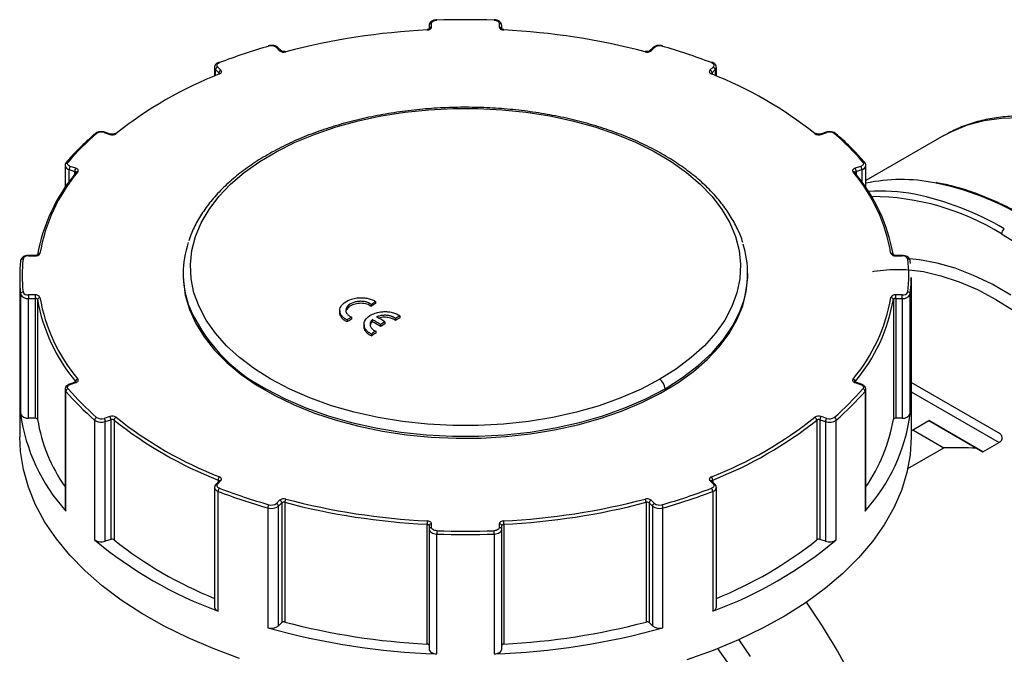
# Model space of a CAD drawing. Header units: inches. Extents: x 0 to 44, y 0 to 34.
# Tile 6 of 7: x 31.5 to 36.3, y 28.1 to 31.2. Entities that reach past the tile are written whole.
import ezdxf

# ---------------------------------------------------------------- set-up
doc = ezdxf.new("R2010")
doc.units = ezdxf.units.IN
doc.header["$LTSCALE"] = 4
doc.header["$MEASUREMENT"] = 0

msp = doc.modelspace()

# ---------------------------------------------------------------- linework, layer by layer
for p, q in [((33.5419, 31.1266), (33.5419, 31.1098)), ((33.5538, 31.118), (33.5538, 31.1362)), ((33.8845, 31.1362), (33.8845, 31.118)), ((33.8963, 31.11), (33.8963, 31.1266)), ((32.7961, 31.019), (32.8119, 31.0032)), ((32.8203, 31.0019), (32.8045, 31.0177)), ((34.6337, 31.0177), (34.6179, 31.0019)), ((34.6263, 31.0032), (34.6421, 31.019)), ((32.8203, 31.0019), (32.8201, 31.0021)), ((34.6179, 31.0019), (34.6181, 31.002)), ((32.4942, 30.9219), (32.4942, 30.8797)), ((32.4995, 30.9105), (32.5153, 30.8947)), ((32.4995, 30.8819), (32.4995, 30.9105)), ((32.5255, 30.9078), (32.5097, 30.9235)), ((34.9285, 30.9235), (34.9127, 30.9078)), ((34.9229, 30.8947), (34.9387, 30.9105)), ((34.9387, 30.9105), (34.9387, 30.8819)), ((34.944, 30.8797), (34.944, 30.9219)), ((32.5153, 30.8947), (32.5153, 30.8914)), ((34.9229, 30.8947), (34.9229, 30.8916)), ((31.9551, 30.6034), (31.9825, 30.5943)), ((31.9862, 30.5958), (31.9588, 30.6049)), ((35.4794, 30.6049), (35.452, 30.5958)), ((35.4557, 30.5943), (35.4831, 30.6034)), ((36.0544, 30.5881), (35.6741, 30.3686)), ((31.7642, 30.4422), (31.7642, 30.3342)), ((31.8171, 30.4289), (31.7897, 30.438)), ((35.6485, 30.438), (35.6211, 30.4289)), ((35.6741, 30.3342), (35.6741, 30.4422)), ((31.7838, 30.4225), (31.8112, 30.4134)), ((31.7838, 30.3624), (31.7838, 30.4225)), ((31.8112, 30.4134), (31.8112, 30.3986)), ((31.8175, 30.4091), (31.8175, 30.4091)), ((35.6207, 30.4091), (35.6207, 30.409)), ((35.627, 30.4134), (35.6544, 30.4225)), ((35.627, 30.4134), (35.627, 30.3986)), ((35.6544, 30.4225), (35.6544, 30.3624)), ((36.336, 30.1084), (36.4292, 30.0509)), ((31.6183, 30.0028), (31.5867, 30.0028)), ((31.5867, 30.0007), (31.5867, 30.0028)), ((31.5867, 30.0007), (31.6183, 30.0007)), ((31.6183, 30.0007), (31.6183, 30.0028)), ((35.8515, 30.0028), (35.8199, 30.0028)), ((35.8199, 30.0028), (35.8199, 30.0007)), ((35.8199, 30.0007), (35.8515, 30.0007)), ((35.8515, 30.0028), (35.8515, 30.0007)), ((35.8919, 29.9642), (35.8907, 29.9775)), ((32.3412, 29.9144), (32.3412, 29.9052)), ((35.0971, 29.9052), (35.0971, 29.9144)), ((31.5429, 29.8956), (31.5429, 29.1176)), ((35.8953, 29.8956), (35.8953, 29.1176)), ((31.5475, 29.8146), (31.5475, 29.2295)), ((31.6183, 29.8098), (31.5867, 29.8098)), ((31.5867, 29.8098), (31.5867, 29.7933)), ((31.6183, 29.8098), (31.6183, 29.7933)), ((35.8515, 29.8098), (35.8199, 29.8098)), ((35.8199, 29.7933), (35.8199, 29.8098)), ((35.8515, 29.7933), (35.8515, 29.8098)), ((35.8908, 29.2295), (35.8908, 29.8146)), ((31.5867, 29.7933), (31.6183, 29.7933)), ((31.5867, 29.2082), (31.5867, 29.7933)), ((31.6183, 29.7933), (31.6183, 29.2082)), ((31.6301, 29.7871), (31.6301, 29.202)), ((33.2593, 29.7639), (33.2593, 29.7542)), ((33.2803, 29.7773), (33.2803, 29.7676)), ((35.8081, 29.7871), (35.8081, 29.202)), ((35.8199, 29.7933), (35.8515, 29.7933)), ((35.8199, 29.7933), (35.8199, 29.2082)), ((35.8515, 29.7933), (35.8515, 29.2082)), ((33.1057, 29.7331), (33.1057, 29.7213)), ((33.3986, 29.7083), (33.3986, 29.6987)), ((33.1418, 29.688), (33.1418, 29.6783)), ((33.1628, 29.7017), (33.1628, 29.692)), ((33.224, 29.6651), (33.224, 29.653)), ((33.2644, 29.6893), (33.2644, 29.6797)), ((33.305, 29.6655), (33.305, 29.6558)), ((33.3259, 29.679), (33.3259, 29.6693)), ((33.3776, 29.695), (33.3776, 29.6853)), ((33.2601, 29.6191), (33.2601, 29.6094)), ((33.2811, 29.6328), (33.2811, 29.6231)), ((31.8134, 29.3831), (31.786, 29.3739)), ((31.7897, 29.3724), (31.8171, 29.3815)), ((31.816, 29.3865), (31.816, 29.3843)), ((35.6211, 29.3815), (35.6485, 29.3724)), ((35.6222, 29.3865), (35.6222, 29.3842)), ((35.6522, 29.3739), (35.6248, 29.3831)), ((35.625, 29.383), (35.6248, 29.3831)), ((36.3222, 29.1361), (35.8953, 29.3826)), ((31.7642, 29.349), (31.7642, 28.7639)), ((31.7682, 28.7538), (31.7682, 29.3389)), ((35.67, 29.3389), (35.67, 28.7538)), ((35.6741, 28.7639), (35.6741, 29.349)), ((35.8953, 29.3371), (36.3245, 29.0893)), ((31.6183, 29.2082), (31.5867, 29.2082)), ((31.9086, 29.1986), (31.9086, 28.6135)), ((31.9825, 29.2162), (31.9551, 29.207)), ((31.961, 29.1915), (31.9884, 29.2006)), ((31.961, 28.6064), (31.961, 29.1915)), ((31.9884, 29.2006), (31.9884, 28.6155)), ((32.0039, 29.1986), (32.0039, 28.6136)), ((35.4343, 29.1986), (35.4343, 28.6136)), ((35.4498, 29.2006), (35.4772, 29.1915)), ((35.4498, 29.2006), (35.4498, 28.6155)), ((35.4831, 29.207), (35.4557, 29.2162)), ((35.4772, 29.1915), (35.4772, 28.6064)), ((35.5296, 28.6135), (35.5296, 29.1986)), ((35.8515, 29.2082), (35.8199, 29.2082)), ((35.8953, 29.1469), (35.9813, 29.1965)), ((35.9813, 29.1965), (36.2457, 29.0438)), ((36.2144, 29.0619), (35.9813, 29.1965)), ((35.9026, 29.151), (36.0548, 29.0632)), ((36.2457, 29.0438), (36.3245, 29.0893)), ((35.8784, 28.9613), (36.0548, 29.0632)), ((36.2457, 29.0438), (36.2144, 29.0619)), ((32.5172, 28.9014), (32.5014, 28.8856)), ((32.5097, 28.8869), (32.5255, 28.9027)), ((32.5119, 28.9054), (32.5119, 28.8961)), ((32.5173, 28.9015), (32.5172, 28.9014)), ((34.9127, 28.9027), (34.9285, 28.8869)), ((34.9368, 28.8856), (34.921, 28.9014)), ((34.921, 28.9014), (34.9211, 28.9013)), ((34.9264, 28.9054), (34.9264, 28.8961)), ((32.4942, 28.8693), (32.4942, 28.2842)), ((32.5117, 28.2653), (32.5117, 28.8504)), ((34.9265, 28.8504), (34.9265, 28.2653)), ((34.944, 28.2842), (34.944, 28.8693)), ((32.8119, 28.8072), (32.7961, 28.7914)), ((32.8064, 28.7784), (32.8222, 28.7942)), ((32.8222, 28.7942), (32.8222, 28.2091)), ((32.8373, 28.7969), (32.8373, 28.2119)), ((34.6009, 28.7969), (34.6009, 28.2119)), ((34.6161, 28.7942), (34.6319, 28.7784)), ((34.6161, 28.7942), (34.6161, 28.2091)), ((34.6421, 28.7914), (34.6263, 28.8072)), ((32.7548, 28.7693), (32.7548, 28.1843)), ((32.8064, 28.1933), (32.8064, 28.7784)), ((34.6319, 28.7784), (34.6319, 28.1933)), ((34.6834, 28.1843), (34.6834, 28.7693)), ((33.5312, 28.6896), (33.5312, 28.1045)), ((33.5419, 28.6828), (33.5419, 28.6646)), ((33.5419, 28.6646), (33.5419, 28.0795)), ((33.5538, 28.6742), (33.5538, 28.6925)), ((33.8845, 28.6925), (33.8845, 28.6742)), ((33.8963, 28.6646), (33.8963, 28.6828)), ((33.8963, 28.0795), (33.8963, 28.6646)), ((33.907, 28.6896), (33.907, 28.1045)), ((31.9884, 28.6155), (31.961, 28.6064)), ((33.5788, 28.0568), (33.5788, 28.6419)), ((33.8594, 28.6419), (33.8594, 28.0568)), ((35.4772, 28.6064), (35.4498, 28.6155)), ((32.8222, 28.2091), (32.8064, 28.1933)), ((34.6319, 28.1933), (34.6161, 28.2091))]:
    msp.add_line(p, q)
at = {"flags": 128}
for points in [[(33.5538, 31.1362), (33.5542, 31.1392), (33.5557, 31.142), (33.558, 31.1447), (33.5612, 31.1471), (33.5651, 31.1491), (33.5695, 31.1506), (33.5744, 31.1516), (33.5795, 31.1521)], [(33.8587, 31.1521), (33.8638, 31.1516), (33.8687, 31.1506), (33.8731, 31.1491), (33.877, 31.1471), (33.8802, 31.1447), (33.8825, 31.142), (33.884, 31.1392), (33.8845, 31.1362)], [(33.5316, 31.1065), (33.5317, 31.1065), (33.5318, 31.1062), (33.532, 31.1055), (33.5322, 31.1044)], [(33.5322, 31.1044), (33.5365, 31.1048), (33.5406, 31.1057), (33.5443, 31.1071), (33.5476, 31.1088), (33.5502, 31.1108), (33.5522, 31.113), (33.5533, 31.1154), (33.5538, 31.118)], [(33.8845, 31.118), (33.8849, 31.1154), (33.8861, 31.113), (33.888, 31.1108), (33.8906, 31.1088), (33.8939, 31.1071), (33.8976, 31.1057), (33.9017, 31.1048), (33.906, 31.1044)], [(33.9066, 31.1065), (33.9066, 31.1065), (33.9064, 31.1062), (33.9062, 31.1055), (33.906, 31.1044)], [(32.8393, 30.9994), (32.8396, 30.9995), (32.8404, 30.9993), (32.8413, 30.9987), (32.8423, 30.9977)], [(34.5989, 30.9994), (34.5987, 30.9995), (34.5978, 30.9993), (34.5969, 30.9987), (34.5959, 30.9977)], [(32.5097, 30.9235), (32.5076, 30.9263), (32.5063, 30.9292), (32.5061, 30.9322), (32.5068, 30.9351), (32.5084, 30.938), (32.5109, 30.9406), (32.5143, 30.9429), (32.5183, 30.9447)], [(34.9199, 30.9447), (34.9239, 30.9429), (34.9273, 30.9406), (34.9298, 30.938), (34.9315, 30.9351), (34.9322, 30.9322), (34.9319, 30.9292), (34.9306, 30.9263), (34.9285, 30.9235)], [(32.5187, 30.8898), (32.522, 30.8914), (32.5247, 30.8934), (32.5268, 30.8956), (32.5281, 30.898), (32.5287, 30.9005), (32.5284, 30.903), (32.5273, 30.9055), (32.5255, 30.9078)], [(34.9127, 30.9078), (34.9109, 30.9055), (34.9098, 30.903), (34.9095, 30.9005), (34.9101, 30.898), (34.9114, 30.8956), (34.9135, 30.8934), (34.9162, 30.8914), (34.9196, 30.8898)], [(32.7694, 29.3981), (32.6888, 29.449), (32.6164, 29.5038), (32.5527, 29.562), (32.4982, 29.6234), (32.4533, 29.6872), (32.4184, 29.7531), (32.3939, 29.8206), (32.3797, 29.889), (32.3762, 29.9579), (32.3833, 30.0267), (32.4009, 30.0948), (32.4289, 30.1618), (32.4672, 30.2271), (32.5153, 30.2902), (32.5729, 30.3505), (32.6396, 30.4077), (32.7148, 30.4612), (32.798, 30.5106), (32.8884, 30.5556), (32.9854, 30.5958), (33.0882, 30.6308), (33.196, 30.6605), (33.3079, 30.6845), (33.423, 30.7026), (33.5405, 30.7148), (33.6594, 30.721), (33.7788, 30.721), (33.8977, 30.7148), (34.0152, 30.7026), (34.1303, 30.6845), (34.2423, 30.6605), (34.35, 30.6308), (34.4528, 30.5958), (34.5498, 30.5556), (34.6402, 30.5106), (34.7234, 30.4612), (34.7986, 30.4077), (34.8653, 30.3505), (34.9229, 30.2902), (34.971, 30.2271), (35.0093, 30.1618), (35.0373, 30.0948), (35.0549, 30.0267), (35.062, 29.9579), (35.0585, 29.889), (35.0444, 29.8206), (35.0198, 29.7531), (34.9849, 29.6872), (34.94, 29.6234), (34.8855, 29.562), (34.8218, 29.5038), (34.7494, 29.449), (34.6688, 29.3981)], [(36.0544, 30.5881), (36.093, 30.6087), (36.1695, 30.6402), (36.2508, 30.6621), (36.3363, 30.6743), (36.4255, 30.6768)], [(31.7897, 30.438), (31.7855, 30.4398), (31.7819, 30.4419), (31.7791, 30.4444), (31.7772, 30.4472), (31.7761, 30.4501), (31.7761, 30.4531), (31.777, 30.4561), (31.7788, 30.4589)], [(31.8267, 30.4114), (31.8282, 30.4137), (31.8289, 30.4162), (31.8287, 30.4188), (31.8278, 30.4212), (31.8261, 30.4235), (31.8237, 30.4256), (31.8207, 30.4275), (31.8171, 30.4289)], [(35.6211, 30.4289), (35.6175, 30.4275), (35.6145, 30.4256), (35.6121, 30.4235), (35.6104, 30.4212), (35.6095, 30.4188), (35.6093, 30.4162), (35.61, 30.4137), (35.6115, 30.4114)], [(35.6594, 30.4589), (35.6612, 30.4561), (35.6622, 30.4531), (35.6621, 30.4501), (35.6611, 30.4472), (35.6591, 30.4444), (35.6563, 30.4419), (35.6527, 30.4398), (35.6485, 30.438)], [(36.3815, 29.8094), (36.2904, 29.8619), (36.1997, 29.9057), (36.1099, 29.9403), (36.0217, 29.9656), (35.9355, 29.9814), (35.8877, 29.9861)], [(32.3412, 29.9052), (32.3419, 29.8788), (32.3513, 29.8087), (32.3715, 29.7392), (32.4022, 29.6711), (32.4431, 29.6049), (32.4941, 29.5409), (32.5547, 29.4799), (32.6244, 29.4221), (32.7026, 29.3682), (32.7888, 29.3184), (32.8823, 29.2732), (32.9823, 29.233), (33.0881, 29.198), (33.1988, 29.1686), (33.3136, 29.145), (33.4316, 29.1272), (33.5518, 29.1156), (33.6734, 29.1102), (33.7953, 29.111), (33.9166, 29.1179), (34.0363, 29.1311), (34.1536, 29.1503), (34.2675, 29.1754), (34.3771, 29.2063), (34.4815, 29.2426), (34.5799, 29.2841), (34.6717, 29.3304), (34.7559, 29.3813), (34.8321, 29.4362), (34.8995, 29.4948), (34.9578, 29.5567), (35.0063, 29.6212), (35.0447, 29.688), (35.0728, 29.7565), (35.0902, 29.8261), (35.097, 29.8964), (35.0971, 29.9052)], [(35.7068, 29.9245), (35.7131, 29.9257), (35.7902, 29.9348), (35.8709, 29.9342), (35.9546, 29.9239), (36.0408, 29.904), (36.1289, 29.8747), (36.2182, 29.8361), (36.3081, 29.7885), (36.398, 29.7323)], [(35.8908, 29.8146), (35.8918, 29.8247), (35.8925, 29.832)], [(34.6935, 29.352), (34.7792, 29.4063), (34.8559, 29.4649), (34.9229, 29.5274), (34.9796, 29.5931), (35.0256, 29.6617), (35.0605, 29.7323), (35.072, 29.7634)], [(31.7788, 29.3516), (31.777, 29.3543), (31.7761, 29.3573), (31.7761, 29.3603), (31.7772, 29.3632), (31.7791, 29.366), (31.7819, 29.3685), (31.7855, 29.3707), (31.7897, 29.3724)], [(31.8171, 29.3815), (31.8207, 29.383), (31.8237, 29.3848), (31.8261, 29.3869), (31.8278, 29.3892), (31.8287, 29.3917), (31.8289, 29.3942), (31.8282, 29.3967), (31.8267, 29.399)], [(34.6688, 29.3981), (34.5771, 29.3499), (34.4781, 29.3067), (34.3726, 29.269), (34.2616, 29.2371), (34.1459, 29.2112), (34.0266, 29.1916), (33.9047, 29.1785), (33.7811, 29.1719), (33.6571, 29.1719), (33.5336, 29.1785), (33.4116, 29.1916), (33.2923, 29.2112), (33.1766, 29.2371), (33.0656, 29.269), (32.9601, 29.3067), (32.8611, 29.3499), (32.7694, 29.3981)], [(35.6115, 29.399), (35.61, 29.3967), (35.6093, 29.3942), (35.6095, 29.3917), (35.6104, 29.3892), (35.6121, 29.3869), (35.6145, 29.3848), (35.6175, 29.383), (35.6211, 29.3815)], [(35.6485, 29.3724), (35.6527, 29.3707), (35.6563, 29.3685), (35.6591, 29.366), (35.6611, 29.3632), (35.6621, 29.3603), (35.6622, 29.3573), (35.6612, 29.3543), (35.6594, 29.3516)], [(32.7447, 29.352), (32.8388, 29.3025), (32.9404, 29.2582), (33.0486, 29.2195), (33.1625, 29.1868), (33.2812, 29.1602), (33.4036, 29.1401), (33.5287, 29.1266), (33.6555, 29.1198), (33.7827, 29.1198), (33.9095, 29.1266), (34.0346, 29.1401), (34.157, 29.1602), (34.2757, 29.1868), (34.3896, 29.2195), (34.4978, 29.2582), (34.5994, 29.3025), (34.6935, 29.352)], [(32.6159, 28.0347), (32.4873, 28.082), (32.3647, 28.1343), (32.2487, 28.1915), (32.14, 28.2532), (32.039, 28.3191), (31.9463, 28.389), (31.8623, 28.4624), (31.7874, 28.5391), (31.7219, 28.6186), (31.6663, 28.7006), (31.6208, 28.7846), (31.5855, 28.8702), (31.5608, 28.9571), (31.5466, 29.0447), (31.5429, 29.1176)], [(35.8953, 29.1176), (35.8899, 29.0296), (35.8739, 28.9421), (35.8474, 28.8554), (35.8103, 28.77), (35.7631, 28.6863), (35.7057, 28.6048), (35.6386, 28.5257), (35.5621, 28.4496), (35.4766, 28.3767), (35.3824, 28.3075), (35.2801, 28.2423), (35.1701, 28.1813), (35.0529, 28.125), (34.9292, 28.0735), (34.7996, 28.0271)], [(32.5255, 28.9027), (32.5273, 28.905), (32.5284, 28.9074), (32.5287, 28.9099), (32.5281, 28.9124), (32.5268, 28.9148), (32.5247, 28.917), (32.522, 28.919), (32.5187, 28.9206)], [(34.9196, 28.9206), (34.9162, 28.919), (34.9135, 28.917), (34.9114, 28.9148), (34.9101, 28.9124), (34.9095, 28.9099), (34.9098, 28.9074), (34.9109, 28.905), (34.9127, 28.9027)], [(32.5183, 28.8657), (32.5143, 28.8676), (32.5109, 28.8699), (32.5084, 28.8725), (32.5068, 28.8753), (32.5061, 28.8783), (32.5063, 28.8812), (32.5076, 28.8842), (32.5097, 28.8869)], [(34.9285, 28.8869), (34.9306, 28.8842), (34.9319, 28.8812), (34.9322, 28.8783), (34.9315, 28.8753), (34.9298, 28.8725), (34.9273, 28.8699), (34.9239, 28.8676), (34.9199, 28.8657)], [(33.5538, 28.6925), (33.5533, 28.695), (33.5522, 28.6974), (33.5502, 28.6997), (33.5476, 28.7017), (33.5443, 28.7034), (33.5406, 28.7047), (33.5365, 28.7056), (33.5322, 28.706)], [(33.906, 28.706), (33.9017, 28.7056), (33.8976, 28.7047), (33.8939, 28.7034), (33.8906, 28.7017), (33.888, 28.6997), (33.8861, 28.6974), (33.8849, 28.695), (33.8845, 28.6925)], [(33.5312, 28.6896), (33.5333, 28.6894), (33.5354, 28.6889), (33.5372, 28.6883), (33.5388, 28.6874), (33.5402, 28.6864), (33.5411, 28.6853), (33.5417, 28.6841), (33.5419, 28.6828)], [(33.5419, 28.6646), (33.5426, 28.6603), (33.5447, 28.6562), (33.5481, 28.6524), (33.5526, 28.649), (33.5581, 28.6462), (33.5645, 28.644), (33.5715, 28.6426), (33.5788, 28.6419)], [(33.5795, 28.6583), (33.5744, 28.6588), (33.5695, 28.6598), (33.5651, 28.6614), (33.5612, 28.6633), (33.558, 28.6657), (33.5557, 28.6684), (33.5542, 28.6712), (33.5538, 28.6742)], [(33.8845, 28.6742), (33.884, 28.6712), (33.8825, 28.6684), (33.8802, 28.6657), (33.877, 28.6633), (33.8731, 28.6614), (33.8687, 28.6598), (33.8638, 28.6588), (33.8587, 28.6583)], [(33.8594, 28.6419), (33.8667, 28.6426), (33.8737, 28.644), (33.8801, 28.6462), (33.8856, 28.649), (33.8902, 28.6524), (33.8935, 28.6562), (33.8956, 28.6603), (33.8963, 28.6646)], [(33.8963, 28.6828), (33.8965, 28.6841), (33.8971, 28.6853), (33.898, 28.6864), (33.8994, 28.6874), (33.901, 28.6883), (33.9028, 28.6889), (33.9049, 28.6894), (33.907, 28.6896)], [(35.0539, 28.1254), (35.1097, 28.0441)], [(33.5419, 28.0977), (33.5417, 28.099), (33.5411, 28.1002), (33.5402, 28.1013), (33.5388, 28.1023), (33.5372, 28.1032), (33.5354, 28.1038), (33.5333, 28.1043), (33.5312, 28.1045)], [(33.5419, 28.0795), (33.5426, 28.0752), (33.5447, 28.0711), (33.5481, 28.0673), (33.5526, 28.064), (33.5581, 28.0611), (33.5645, 28.0589), (33.5715, 28.0575), (33.5788, 28.0568)], [(33.8594, 28.0568), (33.8667, 28.0575), (33.8737, 28.0589), (33.8801, 28.0611), (33.8856, 28.064), (33.8902, 28.0673), (33.8935, 28.0711), (33.8956, 28.0752), (33.8963, 28.0795)], [(33.907, 28.1045), (33.9049, 28.1043), (33.9028, 28.1038), (33.901, 28.1032), (33.8994, 28.1023), (33.898, 28.1013), (33.8971, 28.1002), (33.8965, 28.099), (33.8963, 28.0977)], [(34.9992, 28.0159), (34.9518, 28.0823)]]:
    msp.add_lwpolyline(points, dxfattribs=at)
for centre, radius, start, end in [((33.5757, 31.1524), 0.00385, 354.9048, 28.1577), ((33.7191, 27.4085), 3.7462, 87.8648, 92.1352), ((33.8625, 31.1524), 0.00385, 151.8378, 185.0983), ((33.6973, 27.754), 3.3544, 92.8199, 104.7662), ((33.5528, 31.1253), 0.0109, 84.8174, 173.6487), ((33.5528, 31.1071), 0.0109, 84.8174, 173.6487), ((33.8854, 31.1253), 0.0109, 6.3513, 95.1826), ((33.8854, 31.1071), 0.0109, 6.3513, 95.1826), ((33.7409, 27.754), 3.3544, 75.2338, 87.1801), ((33.5394, 28.284), 2.8499, 105.8707, 110.9954), ((32.7571, 31.0237), 0.00336, 29.0972, 95.1892), ((32.7721, 30.9879), 0.0393, 52.3429, 107.8236), ((32.7992, 31.0115), 0.00808, 49.6901, 112.72), ((34.639, 31.0115), 0.00808, 67.28, 130.3099), ((34.6661, 30.9879), 0.0393, 72.1764, 127.6571), ((34.6811, 31.0237), 0.00336, 84.7998, 150.905), ((33.8988, 28.284), 2.8499, 69.0046, 74.1293), ((32.8151, 30.9957), 0.00814, 51.579, 112.6031), ((32.8325, 31.0298), 0.0336, 232.2701, 287.0118), ((34.6057, 31.0298), 0.0336, 252.9882, 307.7299), ((34.6232, 30.9957), 0.00813, 67.3745, 128.7793), ((32.5103, 30.9224), 0.0161, 182.2484, 227.8191), ((32.5145, 30.9093), 0.015, 108.3694, 175.4659), ((32.515, 30.9419), 0.00429, 40.6609, 103.3972), ((34.9232, 30.9419), 0.00429, 76.6047, 139.3388), ((34.9238, 30.9093), 0.015, 4.5341, 71.6306), ((34.9279, 30.9225), 0.0162, 312.2285, 356.7509), ((33.2347, 29.0661), 1.9592, 111.4379, 128.5567), ((32.5154, 30.8867), 0.00449, 42.6523, 104.8469), ((32.5302, 30.8935), 0.015, 108.3694, 175.4659), ((32.512, 30.8911), 0.00484, 2.2873, 47.7778), ((34.908, 30.8935), 0.015, 4.5341, 71.6306), ((34.9229, 30.8867), 0.00449, 75.1607, 137.3467), ((34.2035, 29.0661), 1.9592, 51.4433, 68.5621), ((34.9262, 30.8911), 0.00482, 132.1904, 178.4016), ((32.7832, 29.5939), 1.3255, 130.7271, 139.2667), ((31.9151, 30.5918), 0.00739, 63.6085, 126.8667), ((31.9416, 30.565), 0.0406, 70.5724, 124.7915), ((31.9582, 30.6012), 0.0038, 80.5242, 144.8209), ((31.9941, 30.6274), 0.0352, 250.7415, 303.7613), ((31.9856, 30.592), 0.00382, 80.997, 144.7443), ((32.0103, 30.5918), 0.00721, 62.4663, 124.086), ((35.4279, 30.5917), 0.00733, 55.2998, 116.9143), ((35.4442, 30.6274), 0.0352, 236.2387, 289.2585), ((35.4526, 30.5921), 0.00381, 35.1982, 99.3575), ((35.48, 30.6012), 0.0038, 35.1784, 99.4803), ((35.4966, 30.565), 0.0406, 55.2085, 109.4276), ((35.5231, 30.5916), 0.00754, 53.8219, 115.6936), ((34.655, 29.5939), 1.3255, 40.7333, 49.2729), ((31.7879, 30.4462), 0.0241, 189.7816, 260.319), ((31.7758, 30.4511), 0.00836, 69.0394, 135.7017), ((31.8083, 30.4221), 0.0245, 139.3605, 179.0461), ((31.8357, 30.413), 0.0245, 139.3605, 179.0461), ((35.6025, 30.413), 0.0245, 0.9539, 40.6395), ((35.6299, 30.4221), 0.0245, 0.9539, 40.6395), ((35.6503, 30.4462), 0.0241, 279.6516, 350.4371), ((35.6624, 30.4511), 0.00836, 44.3287, 110.9587), ((32.4702, 29.8575), 0.8528, 140.0963, 170.1068), ((32.4772, 29.8674), 0.848, 140.0963, 170.1068), ((31.8096, 30.4056), 0.00796, 20.5406, 78.0229), ((31.8231, 30.4047), 0.00711, 142.0626, 181.2197), ((31.8238, 30.4033), 0.00856, 70.1047, 137.4305), ((35.6144, 30.4033), 0.00855, 42.3791, 109.9075), ((34.961, 29.8674), 0.848, 9.8932, 39.9037), ((35.6151, 30.4047), 0.00711, 358.7847, 37.7309), ((35.6288, 30.4054), 0.00821, 102.9341, 158.5024), ((34.968, 29.8575), 0.8528, 9.8932, 39.9037), ((35.8463, 29.5342), 0.8395, 78.8015, 101.836), ((35.7386, 29.004), 1.3805, 59.1126, 78.6928), ((35.7435, 29.4116), 0.9057, 79.2888, 93.6178), ((35.6966, 29.0789), 1.2119, 58.1609, 89.7611), ((35.6412, 28.9478), 1.3805, 59.1126, 78.6928), ((36.3662, 30.107), 0.0303, 122.6055, 177.3945), ((32.8119, 29.9145), 0.4706, 161.2656, 198.637), ((34.6268, 29.9144), 0.4701, 341.2604, 17.7724), ((31.5825, 29.9756), 0.0254, 80.5031, 156.3402), ((31.6218, 30.0226), 0.0222, 261.0159, 334.6243), ((31.6404, 30.0026), 0.0106, 81.9105, 162.348), ((35.7978, 30.0026), 0.0106, 17.5738, 98.0951), ((35.8164, 30.0226), 0.0222, 205.3757, 278.9841), ((35.8557, 29.9756), 0.0254, 23.6598, 99.4969), ((32.2699, 29.8956), 0.727, 173.6019, 186.3981), ((31.5578, 29.9755), 0.0104, 82.1435, 173.8319), ((32.2778, 29.9052), 0.7231, 173.6019, 186.3981), ((35.8804, 29.9755), 0.0104, 6.1681, 97.8565), ((35.1604, 29.9052), 0.7231, 353.6019, 6.3981), ((35.1684, 29.8956), 0.7269, 354.9813, 359.9975), ((31.5587, 29.8133), 0.0114, 87.5152, 173.582), ((31.5807, 29.8291), 0.0363, 203.6598, 279.4969), ((31.5825, 29.8348), 0.0254, 203.6598, 279.4969), ((31.6218, 29.7878), 0.0222, 25.3757, 98.9841), ((35.8164, 29.7878), 0.0222, 81.0159, 154.6243), ((35.8557, 29.8348), 0.0254, 260.5031, 336.3402), ((35.8575, 29.8291), 0.0363, 260.5031, 336.3402), ((35.8795, 29.8133), 0.0114, 6.418, 92.4848), ((31.6201, 29.7823), 0.0111, 25.3757, 98.9841), ((31.6416, 29.7858), 0.0115, 88.5768, 173.5849), ((32.4702, 29.9336), 0.8528, 189.8932, 219.9037), ((32.4772, 29.943), 0.848, 189.8932, 219.9037), ((33.1156, 30.0729), 0.8107, 202.3895, 242.7791), ((39.7199, 19.6377), 12.0116, 122.41921, 122.53812), ((39.7143, 19.6377), 12.0005, 122.42158, 122.5406), ((34.961, 29.943), 0.848, 320.0963, 350.1068), ((34.968, 29.9336), 0.8528, 320.0963, 350.1068), ((35.7966, 29.7858), 0.0115, 6.4151, 91.4232), ((35.8181, 29.7823), 0.0111, 81.0159, 154.6243), ((39.8378, 19.5694), 12.0109, 122.41936, 122.53828), ((39.8501, 19.4356), 12.252, 123.08003, 123.19748), ((39.8446, 19.4356), 12.2409, 123.08302, 123.20058), ((27.5956, 19.9696), 11.252, 59.50837, 59.74815), ((27.6012, 19.9696), 11.2409, 59.50788, 59.74789), ((27.6157, 19.9817), 11.2536, 59.50844, 59.74819), ((39.8888, 19.4763), 12.1312, 122.75119, 122.86852), ((39.8832, 19.4763), 12.1201, 122.75388, 122.87132), ((39.8323, 19.5694), 11.9998, 122.42173, 122.54076), ((39.9681, 19.3673), 12.2513, 123.08022, 123.19768), ((39.9625, 19.3673), 12.2402, 123.08322, 123.20078), ((31.7866, 29.3702), 0.0038, 35.1745, 99.5041), ((31.814, 29.3793), 0.0038, 35.1828, 99.4527), ((31.8302, 29.3853), 0.0142, 103.9636, 174.8696), ((31.8126, 29.3836), 0.00449, 0.8785, 40.8715), ((34.6322, 29.3489), 0.0613, 2.8426, 53.3848), ((35.6081, 29.3853), 0.0142, 5.1304, 76.0364), ((35.6256, 29.3836), 0.0045, 139.1674, 178.0687), ((35.6242, 29.3793), 0.0038, 80.5473, 144.8172), ((35.6516, 29.3702), 0.0038, 80.4981, 144.8251), ((31.7794, 29.3493), 0.0152, 181.2857, 222.9135), ((31.7826, 29.3376), 0.0144, 105.1796, 175.03), ((32.7781, 30.2085), 1.3327, 220.7333, 229.2729), ((32.7832, 30.2165), 1.3255, 220.7333, 229.2729), ((34.655, 30.2165), 1.3255, 310.7271, 319.2667), ((34.6601, 30.2085), 1.3327, 310.7271, 319.2667), ((35.6556, 29.3376), 0.0144, 4.97, 74.8204), ((35.6588, 29.3493), 0.0152, 317.0759, 358.9822), ((32.427, 29.3487), 0.8876, 187.7172, 222.0797), ((31.5807, 29.2441), 0.0363, 203.6598, 279.4969), ((35.0112, 29.3487), 0.8876, 317.9203, 352.2828), ((35.8575, 29.2441), 0.0363, 260.5031, 336.3402), ((31.6201, 29.1972), 0.0111, 25.3757, 98.9841), ((32.4333, 29.3358), 0.8142, 189.456, 214.7379), ((31.9242, 29.1975), 0.0156, 111.6746, 175.9286), ((31.9417, 29.2463), 0.0581, 235.2085, 289.4276), ((31.9416, 29.2454), 0.0406, 235.2085, 289.4276), ((31.9365, 29.1911), 0.0245, 0.9539, 40.6395), ((31.9941, 29.183), 0.0352, 56.2387, 109.2585), ((31.9639, 29.2002), 0.0245, 0.9539, 40.6395), ((31.9942, 29.184), 0.0176, 56.2387, 109.2585), ((32.0198, 29.1976), 0.0159, 112.9982, 176.1141), ((33.232, 30.7394), 1.9703, 231.4433, 248.5621), ((33.2347, 30.7443), 1.9592, 231.4433, 248.5621), ((34.2035, 30.7443), 1.9592, 291.4379, 308.5567), ((34.2062, 30.7394), 1.9703, 291.4379, 308.5567), ((35.4442, 29.183), 0.0352, 70.7415, 123.7613), ((35.4184, 29.1976), 0.0159, 3.8859, 67.0018), ((35.444, 29.184), 0.0176, 70.7415, 123.7613), ((35.4743, 29.2002), 0.0245, 139.3605, 179.0461), ((35.5017, 29.1911), 0.0245, 139.3605, 179.0461), ((35.4965, 29.2463), 0.0581, 250.5724, 304.7915), ((35.4966, 29.2454), 0.0406, 250.5724, 304.7915), ((35.514, 29.1975), 0.0156, 4.0714, 68.3254), ((34.9917, 29.3411), 0.8282, 325.4785, 350.3276), ((35.8181, 29.1972), 0.0111, 81.0159, 154.6243), ((32.5335, 28.9049), 0.0217, 133.3106, 178.5521), ((32.5098, 28.8983), 0.00736, 20.5594, 74.0155), ((32.5224, 28.8954), 0.00794, 66.632, 130.9578), ((34.9158, 28.8952), 0.00808, 49.6901, 112.72), ((34.9047, 28.9049), 0.0217, 1.4479, 46.6894), ((34.9286, 28.8982), 0.00759, 106.8793, 158.5458), ((32.5165, 28.8723), 0.0225, 186.9635, 257.7259), ((32.5066, 28.8796), 0.00794, 66.6301, 130.9865), ((32.5341, 28.8499), 0.0224, 134.976, 178.6999), ((33.5384, 31.5256), 2.8655, 249.0046, 254.1293), ((33.5394, 31.5264), 2.8499, 249.0046, 254.1293), ((33.8988, 31.5264), 2.8499, 285.8707, 290.9954), ((33.8998, 31.5256), 2.8655, 285.8707, 290.9954), ((34.9041, 28.8499), 0.0224, 1.3001, 45.024), ((34.9216, 28.8724), 0.0226, 282.3837, 352.1726), ((34.9316, 28.8794), 0.00808, 49.6799, 112.7207), ((32.8325, 28.7806), 0.0336, 72.9882, 127.7299), ((32.8072, 28.793), 0.015, 4.5341, 71.6306), ((32.8324, 28.7809), 0.0168, 72.9882, 127.7299), ((32.866, 28.7967), 0.0286, 145.7315, 179.4403), ((33.6971, 32.0589), 3.3734, 255.2338, 267.1801), ((33.6973, 32.0564), 3.3544, 255.2338, 267.1801), ((33.7409, 32.0564), 3.3544, 272.8199, 284.7662), ((33.7411, 32.0589), 3.3734, 272.8199, 284.7662), ((34.6057, 28.7806), 0.0336, 52.2701, 107.0118), ((34.5723, 28.7967), 0.0286, 0.5597, 34.2685), ((34.6058, 28.7809), 0.0168, 52.2701, 107.0118), ((34.631, 28.793), 0.015, 108.3694, 175.4659), ((31.7794, 28.7642), 0.0152, 181.1515, 222.9189), ((32.7821, 28.769), 0.0273, 143.9114, 179.3404), ((32.772, 28.8229), 0.0562, 252.1764, 307.6571), ((32.7721, 28.8226), 0.0393, 252.1764, 307.6571), ((32.7914, 28.7772), 0.015, 4.5341, 71.6306), ((34.6468, 28.7772), 0.015, 108.3694, 175.4659), ((34.6662, 28.8229), 0.0562, 232.3429, 287.8236), ((34.6661, 28.8226), 0.0393, 232.3429, 287.8236), ((34.6561, 28.769), 0.0273, 0.6596, 36.0886), ((35.6588, 28.7642), 0.0152, 317.0811, 358.8485), ((33.659, 28.6896), 0.1278, 172.6214, 180.0107), ((33.7792, 28.6896), 0.1278, 359.9893, 7.3786), ((33.5528, 28.6816), 0.0109, 84.8174, 173.6487), ((33.5528, 28.6634), 0.0109, 84.8174, 173.6487), ((33.7561, 28.6419), 0.1773, 174.6876, 180.01), ((33.7191, 32.4019), 3.7462, 267.8648, 272.1352), ((33.6821, 28.6419), 0.1773, 359.99, 5.3124), ((33.8854, 28.6816), 0.0109, 6.3513, 95.1826), ((33.8854, 28.6634), 0.0109, 6.3513, 95.1826), ((33.2161, 30.1819), 2.0419, 230.1832, 249.8222), ((31.9417, 28.6612), 0.0581, 235.2085, 289.4276), ((31.9942, 28.5989), 0.0176, 56.2387, 109.2585), ((33.2265, 30.1463), 1.9606, 231.4231, 248.0688), ((33.7191, 32.4059), 3.7666, 267.8648, 272.1352), ((34.2221, 30.1819), 2.0419, 290.1778, 309.8168), ((34.2117, 30.1463), 1.9606, 291.9312, 308.5769), ((35.444, 28.5989), 0.0176, 70.7415, 123.7613), ((35.4965, 28.6612), 0.0581, 250.5724, 304.7915), ((32.5166, 28.2874), 0.0226, 188.0712, 257.5851), ((34.9216, 28.2874), 0.0226, 282.4149, 351.9288), ((33.1178, 26.6997), 2.7789, 19.8805, 35.3733), ((32.772, 28.2378), 0.0562, 252.1764, 307.6571), ((33.6971, 31.5486), 3.4938, 254.3542, 268.0597), ((32.8324, 28.1958), 0.0168, 72.9882, 127.7299), ((33.6971, 31.4739), 3.3734, 255.2338, 267.1801), ((33.7411, 31.5486), 3.4938, 271.9403, 285.6458), ((33.7411, 31.4739), 3.3734, 272.8199, 284.7662), ((34.6058, 28.1958), 0.0168, 52.2701, 107.0118), ((34.6662, 28.2378), 0.0562, 232.3429, 287.8236)]:
    msp.add_arc(centre, radius, start, end)
msp.add_ellipse((36.0428, 28.388), major_axis=(2.8226, -0.0001), ratio=0.239187, start_param=1.509969, end_param=1.566563)
for points, knots in [([(33.5791, 31.1542), (33.5757, 31.1539), (33.5673, 31.1532), (33.5557, 31.1487), (33.5467, 31.1413), (33.5424, 31.1332), (33.5421, 31.1283), (33.5419, 31.1266)], [0, 0, 0, 0, 0.179547, 0.449137, 0.690759, 0.891843, 1, 1, 1, 1]), ([(33.8963, 31.1266), (33.8959, 31.1296), (33.8951, 31.1358), (33.8891, 31.1436), (33.8801, 31.1498), (33.8694, 31.1534), (33.8619, 31.154), (33.8591, 31.1542)], [0, 0, 0, 0, 0.192873, 0.381808, 0.596548, 0.851348, 1, 1, 1, 1]), ([(33.5422, 31.1098), (33.5422, 31.1098), (33.5423, 31.1099), (33.541, 31.1088), (33.5384, 31.1077), (33.5351, 31.1068), (33.5327, 31.1066), (33.5316, 31.1065)], [0, 0, 0, 0, 0.15953, 0.369445, 0.587513, 0.824415, 1, 1, 1, 1]), ([(33.9066, 31.1065), (33.9051, 31.1067), (33.9022, 31.107), (33.8987, 31.1081), (33.8965, 31.1093), (33.8958, 31.1101), (33.8959, 31.1099), (33.8959, 31.1099)], [0, 0, 0, 0, 0.255617, 0.492369, 0.707959, 0.940037, 1, 1, 1, 1]), ([(32.7725, 31.0288), (32.7714, 31.0289), (32.766, 31.0294), (32.7609, 31.0281), (32.7568, 31.027)], [0, 0, 0, 0, 0.208141, 1, 1, 1, 1]), ([(32.8045, 31.0177), (32.802, 31.0197), (32.7964, 31.0244), (32.7851, 31.0284), (32.7764, 31.0287), (32.7725, 31.0288)], [0, 0, 0, 0, 0.295693, 0.682415, 1, 1, 1, 1]), ([(34.6641, 31.0286), (34.6617, 31.0286), (34.6542, 31.0287), (34.643, 31.0251), (34.6367, 31.02), (34.6337, 31.0177)], [0, 0, 0, 0, 0.2070792, 0.6379226, 1, 1, 1, 1]), ([(34.6814, 31.027), (34.6782, 31.0278), (34.6726, 31.0293), (34.6667, 31.0288), (34.6641, 31.0286)], [0, 0, 0, 0, 0.57515, 1, 1, 1, 1]), ([(32.8393, 30.9994), (32.8379, 30.9991), (32.8351, 30.9985), (32.8302, 30.9985), (32.8258, 30.9992), (32.8225, 31.0004), (32.8208, 31.0014), (32.8204, 31.0018), (32.8203, 31.0019)], [0, 0, 0, 0, 0.185, 0.379557, 0.578599, 0.747882, 0.902873, 1, 1, 1, 1]), ([(34.6179, 31.0019), (34.6177, 31.0017), (34.6171, 31.0012), (34.6146, 30.9999), (34.6111, 30.9989), (34.6066, 30.9984), (34.6023, 30.9987), (34.5999, 30.9992), (34.599, 30.9994)], [0, 0, 0, 0, 0.156552, 0.315019, 0.485007, 0.671749, 0.869385, 1, 1, 1, 1]), ([(32.5141, 30.9461), (32.5111, 30.9448), (32.5045, 30.9417), (32.4976, 30.9345), (32.494, 30.927), (32.4945, 30.9228), (32.4947, 30.9218)], [0, 0, 0, 0, 0.276246, 0.614799, 0.902931, 1, 1, 1, 1]), ([(34.9437, 30.9214), (34.9438, 30.9218), (34.9445, 30.9253), (34.9419, 30.932), (34.9361, 30.9397), (34.9294, 30.944), (34.925, 30.9458), (34.9242, 30.9461)], [0, 0, 0, 0, 0.041831, 0.32764, 0.603544, 0.922138, 1, 1, 1, 1]), ([(32.5172, 30.8929), (32.5172, 30.8928), (32.5171, 30.8927), (32.5157, 30.8917), (32.5145, 30.8912), (32.5142, 30.8911)], [0, 0, 0, 0, 0.403389, 0.841611, 1, 1, 1, 1]), ([(34.924, 30.8911), (34.9232, 30.8914), (34.9216, 30.8922), (34.9209, 30.893), (34.921, 30.8929), (34.921, 30.8928)], [0, 0, 0, 0, 0.421515, 0.872581, 1, 1, 1, 1]), ([(35.0732, 30.0657), (35.0731, 30.066), (35.0675, 30.0887), (35.0479, 30.1328), (35.0138, 30.1972), (34.9696, 30.2595), (34.917, 30.3196), (34.856, 30.3768), (34.7871, 30.4308), (34.7108, 30.4812), (34.6277, 30.5276), (34.5383, 30.5698), (34.4433, 30.6074), (34.3435, 30.6401), (34.2393, 30.6679), (34.1317, 30.6906), (34.0213, 30.7079), (33.9088, 30.7198), (33.795, 30.7263), (33.6808, 30.7272), (33.5667, 30.7226), (33.4538, 30.7124), (33.3426, 30.6969), (33.234, 30.676), (33.1286, 30.6499), (33.0273, 30.6187), (32.9307, 30.5826), (32.8382, 30.5418), (32.7816, 30.5107), (32.7529, 30.495)], [0, 0, 0, 0, 0.000578, 0.03814, 0.075898, 0.113882, 0.152077, 0.190437, 0.228907, 0.267441, 0.306001, 0.344559, 0.383103, 0.421628, 0.460132, 0.498618, 0.537088, 0.575546, 0.613996, 0.652442, 0.690889, 0.729341, 0.7678, 0.806273, 0.844763, 0.883275, 0.921811, 0.960376, 1, 1, 1, 1]), ([(37.9537, 27.299), (37.9619, 27.3034), (37.9937, 27.3205), (38.0442, 27.3587), (38.1048, 27.4132), (38.1595, 27.4758), (38.2085, 27.5455), (38.2515, 27.6223), (38.2882, 27.7058), (38.3184, 27.7956), (38.342, 27.8912), (38.3587, 27.9922), (38.3686, 28.0979), (38.3715, 28.2079), (38.3675, 28.3215), (38.3566, 28.438), (38.339, 28.557), (38.3147, 28.6779), (38.2839, 28.7999), (38.2467, 28.9227), (38.2034, 29.0454), (38.1542, 29.1677), (38.0994, 29.2888), (38.0391, 29.4082), (37.9738, 29.5253), (37.9037, 29.6395), (37.8292, 29.7503), (37.7506, 29.8572), (37.6684, 29.9595), (37.5828, 30.0569), (37.4943, 30.1488), (37.4034, 30.2347), (37.3103, 30.3143), (37.2157, 30.3871), (37.1198, 30.4528), (37.0232, 30.5109), (36.9262, 30.5611), (36.8294, 30.6032), (36.7332, 30.6369), (36.6382, 30.6619), (36.5448, 30.678), (36.4536, 30.6851), (36.3653, 30.6832), (36.2802, 30.6723), (36.1991, 30.6524), (36.1235, 30.6252), (36.0774, 30.6003), (36.0551, 30.5883)], [0, 0, 0, 0, 0.007518, 0.029376, 0.051241, 0.073176, 0.095233, 0.117443, 0.139809, 0.162318, 0.184942, 0.207648, 0.230406, 0.253191, 0.275986, 0.298775, 0.321552, 0.344314, 0.367062, 0.389795, 0.412516, 0.435226, 0.457927, 0.480623, 0.503317, 0.52601, 0.548706, 0.571406, 0.594114, 0.616832, 0.639564, 0.662311, 0.685077, 0.707862, 0.730667, 0.753492, 0.776333, 0.799183, 0.822024, 0.844835, 0.867588, 0.89025, 0.912784, 0.935161, 0.957369, 0.979418, 1, 1, 1, 1]), ([(31.9107, 30.5977), (31.8969, 30.5855), (31.8568, 30.55), (31.8101, 30.5029), (31.7791, 30.4675), (31.7699, 30.4569)], [0, 0, 0, 0, 0.2694912, 0.7812435, 1, 1, 1, 1]), ([(31.9376, 30.6072), (31.9365, 30.6073), (31.9304, 30.6074), (31.9204, 30.6044), (31.9137, 30.5998), (31.9107, 30.5977)], [0, 0, 0, 0, 0.104545, 0.593278, 1, 1, 1, 1]), ([(31.9588, 30.6049), (31.9557, 30.6058), (31.9489, 30.6078), (31.9415, 30.6074), (31.9376, 30.6072)], [0, 0, 0, 0, 0.467533, 1, 1, 1, 1]), ([(32.0061, 30.5977), (32.0057, 30.5974), (32.0048, 30.5967), (32.0018, 30.5955), (31.9978, 30.5947), (31.9931, 30.5945), (31.989, 30.595), (31.9869, 30.5956), (31.9862, 30.5958)], [0, 0, 0, 0, 0.157739, 0.319239, 0.496168, 0.688492, 0.887711, 1, 1, 1, 1]), ([(35.452, 30.5958), (35.4508, 30.5955), (35.4482, 30.5948), (35.4434, 30.5945), (35.4388, 30.5949), (35.4351, 30.596), (35.433, 30.597), (35.4323, 30.5975), (35.4321, 30.5977)], [0, 0, 0, 0, 0.181148, 0.371798, 0.57076, 0.746379, 0.90604, 1, 1, 1, 1]), ([(35.495, 30.6073), (35.4937, 30.6073), (35.4883, 30.6077), (35.4832, 30.6061), (35.4794, 30.6049)], [0, 0, 0, 0, 0.2360425, 1, 1, 1, 1]), ([(35.5275, 30.5977), (35.525, 30.5995), (35.5189, 30.6039), (35.5074, 30.6074), (35.4988, 30.6073), (35.495, 30.6073)], [0, 0, 0, 0, 0.2944344, 0.6928051, 1, 1, 1, 1]), ([(35.6684, 30.4569), (35.6569, 30.4699), (35.6237, 30.5077), (35.5763, 30.5546), (35.5388, 30.5878), (35.5275, 30.5977)], [0, 0, 0, 0, 0.269557, 0.780914, 1, 1, 1, 1]), ([(32.7529, 30.495), (32.7387, 30.4865), (32.6976, 30.4621), (32.6347, 30.4187), (32.5672, 30.3637), (32.5077, 30.3053), (32.4566, 30.2441), (32.4147, 30.1803), (32.385, 30.1234), (32.3732, 30.0872), (32.3687, 30.0736)], [0, 0, 0, 0, 0.074147, 0.214824, 0.355565, 0.496212, 0.636612, 0.776567, 0.915858, 1, 1, 1, 1]), ([(31.7699, 30.4569), (31.7678, 30.4541), (31.7645, 30.4496), (31.7646, 30.4442), (31.7646, 30.4421)], [0, 0, 0, 0, 0.62848, 1, 1, 1, 1]), ([(35.6736, 30.4422), (35.6737, 30.4437), (35.6739, 30.4482), (35.6713, 30.4532), (35.6689, 30.4562), (35.6684, 30.4569)], [0, 0, 0, 0, 0.276875, 0.8435, 1, 1, 1, 1]), ([(36.4572, 30.1892), (36.43, 30.2046), (36.3708, 30.238), (36.28, 30.2798), (36.1853, 30.3162), (36.0974, 30.3431), (36.0422, 30.3538), (36.0175, 30.3586)], [0, 0, 0, 0, 0.182578, 0.397114, 0.611653, 0.826151, 1, 1, 1, 1]), ([(31.5867, 30.0028), (31.5834, 30.0027), (31.575, 30.0022), (31.5629, 29.9982), (31.5533, 29.9911), (31.5486, 29.9835), (31.5478, 29.9789), (31.5475, 29.9775)], [0, 0, 0, 0, 0.180931, 0.450801, 0.702108, 0.909209, 1, 1, 1, 1]), ([(31.6306, 30.0063), (31.6305, 30.0062), (31.6303, 30.006), (31.6284, 30.0048), (31.6254, 30.0036), (31.6218, 30.0029), (31.6193, 30.0029), (31.6183, 30.0028)], [0, 0, 0, 0, 0.207446, 0.412526, 0.61938, 0.846665, 1, 1, 1, 1]), ([(35.8199, 30.0028), (35.8183, 30.0029), (35.8152, 30.0031), (35.8113, 30.0041), (35.8087, 30.0053), (35.8077, 30.0063), (35.8077, 30.0062), (35.8078, 30.0062)], [0, 0, 0, 0, 0.238952, 0.487097, 0.689492, 0.882778, 1, 1, 1, 1]), ([(35.8907, 29.9775), (35.8898, 29.9808), (35.8881, 29.9872), (35.8806, 29.9947), (35.8703, 30.0003), (35.8596, 30.0026), (35.8531, 30.0028), (35.8515, 30.0028)], [0, 0, 0, 0, 0.2176, 0.41357, 0.646791, 0.912894, 1, 1, 1, 1]), ([(33.1418, 29.688), (33.1402, 29.6887), (33.1371, 29.6902), (33.1328, 29.6927), (33.1286, 29.6954), (33.1248, 29.6982), (33.1212, 29.7012), (33.118, 29.7044), (33.1151, 29.7077), (33.1126, 29.7112), (33.1104, 29.7148), (33.1086, 29.7185), (33.1072, 29.7223), (33.1063, 29.7261), (33.1049, 29.7359), (33.1087, 29.7542), (33.1236, 29.7695), (33.1425, 29.7817), (33.1597, 29.7896), (33.1861, 29.7955), (33.2062, 29.7969), (33.2212, 29.7964), (33.233, 29.7951), (33.2442, 29.7929), (33.2547, 29.79), (33.2642, 29.7864), (33.2729, 29.7822), (33.2778, 29.7789), (33.2803, 29.7773)], [0, 0, 0, 0, 0.018622, 0.03735, 0.056184, 0.075125, 0.094171, 0.113324, 0.132585, 0.151952, 0.171427, 0.191009, 0.2107, 0.230498, 0.250405, 0.358157, 0.499182, 0.499522, 0.603418, 0.686719, 0.749326, 0.786911, 0.823902, 0.860301, 0.896109, 0.931327, 0.965957, 1, 1, 1, 1]), ([(33.2593, 29.7639), (33.2583, 29.7646), (33.2562, 29.7661), (33.2529, 29.7682), (33.2492, 29.7701), (33.2423, 29.7733), (33.2306, 29.777), (33.213, 29.7792), (33.1945, 29.7785), (33.171, 29.7736), (33.148, 29.7619), (33.1354, 29.7444), (33.1346, 29.7313), (33.1376, 29.7229), (33.1407, 29.7178), (33.1448, 29.713), (33.15, 29.7087), (33.1559, 29.7049), (33.1605, 29.7028), (33.1628, 29.7017)], [0, 0, 0, 0, 0.020932, 0.041894, 0.062885, 0.083906, 0.155837, 0.232314, 0.313343, 0.389205, 0.541491, 0.666897, 0.770084, 0.809234, 0.84805, 0.886532, 0.924683, 0.962505, 1, 1, 1, 1]), ([(33.2593, 29.7542), (33.2561, 29.7564), (33.2498, 29.7607), (33.2375, 29.7653), (33.2238, 29.7684), (33.2091, 29.7695), (33.1943, 29.7686), (33.18, 29.7659), (33.1666, 29.7614), (33.155, 29.7553), (33.1457, 29.7479), (33.1392, 29.7397), (33.1355, 29.7317), (33.1355, 29.7267), (33.1356, 29.7247)], [0, 0, 0, 0, 0.084831, 0.169617, 0.256634, 0.343351, 0.427975, 0.512658, 0.599342, 0.686427, 0.770892, 0.856, 0.942174, 1, 1, 1, 1]), ([(33.1418, 29.6783), (33.1367, 29.681), (33.1266, 29.6863), (33.1156, 29.6967), (33.1084, 29.7081), (33.1053, 29.7173), (33.1059, 29.7224), (33.1061, 29.7234)], [0, 0, 0, 0, 0.236752, 0.472954, 0.708677, 0.942925, 1, 1, 1, 1]), ([(33.2601, 29.6191), (33.2585, 29.6199), (33.2552, 29.6215), (33.2507, 29.6242), (33.2463, 29.6271), (33.2423, 29.6302), (33.2386, 29.6336), (33.2352, 29.6371), (33.2322, 29.6409), (33.2296, 29.6448), (33.2275, 29.6489), (33.2258, 29.6532), (33.2247, 29.6575), (33.2234, 29.6664), (33.2262, 29.685), (33.2404, 29.7008), (33.2601, 29.7136), (33.2762, 29.7212), (33.3023, 29.7274), (33.3234, 29.7289), (33.3392, 29.7283), (33.3508, 29.7269), (33.3619, 29.7247), (33.3724, 29.7217), (33.3821, 29.7179), (33.391, 29.7135), (33.3961, 29.7101), (33.3986, 29.7083)], [0, 0, 0, 0, 0.019418, 0.0391, 0.059046, 0.079256, 0.09973, 0.12047, 0.141474, 0.162744, 0.184279, 0.20608, 0.228147, 0.25048, 0.338554, 0.498972, 0.499422, 0.59419, 0.677493, 0.749307, 0.785775, 0.822021, 0.858048, 0.893858, 0.929452, 0.964832, 1, 1, 1, 1]), ([(33.3776, 29.695), (33.3765, 29.6958), (33.3744, 29.6974), (33.3709, 29.6996), (33.3671, 29.7016), (33.363, 29.7035), (33.3587, 29.7051), (33.3542, 29.7066), (33.3496, 29.7078), (33.3447, 29.7089), (33.3398, 29.7096), (33.3339, 29.7103), (33.327, 29.7106), (33.3189, 29.7104), (33.3105, 29.7096), (33.302, 29.7081), (33.2934, 29.7059), (33.288, 29.7038), (33.2853, 29.7028)], [0, 0, 0, 0, 0.04981, 0.099659, 0.149547, 0.199476, 0.249446, 0.299458, 0.349514, 0.399613, 0.449758, 0.499949, 0.574497, 0.65256, 0.734141, 0.81924, 0.907859, 1, 1, 1, 1]), ([(33.2644, 29.6893), (33.2634, 29.6883), (33.2616, 29.6864), (33.2593, 29.6834), (33.2574, 29.6805), (33.256, 29.6776), (33.2549, 29.6748), (33.2541, 29.6721), (33.2537, 29.6695), (33.2535, 29.667), (33.2535, 29.6647), (33.2537, 29.6625), (33.2541, 29.6605), (33.255, 29.657), (33.2571, 29.6522), (33.2613, 29.6463), (33.2669, 29.641), (33.2734, 29.6364), (33.2786, 29.634), (33.2811, 29.6328)], [0, 0, 0, 0, 0.052965, 0.103877, 0.152736, 0.199542, 0.244295, 0.286996, 0.327643, 0.366237, 0.402778, 0.437267, 0.469702, 0.500084, 0.604697, 0.70699, 0.806967, 0.904635, 1, 1, 1, 1]), ([(33.2644, 29.6797), (33.2601, 29.6747), (33.2537, 29.6673), (33.2545, 29.6592), (33.2547, 29.6564)], [0, 0, 0, 0, 0.661998, 1, 1, 1, 1]), ([(33.3776, 29.6853), (33.3716, 29.6891), (33.3598, 29.6966), (33.3349, 29.7013), (33.3125, 29.7013), (33.3006, 29.6975), (33.2965, 29.6962)], [0, 0, 0, 0, 0.285378, 0.56658, 0.850805, 1, 1, 1, 1]), ([(33.2601, 29.6094), (33.255, 29.6121), (33.2449, 29.6176), (33.2339, 29.6282), (33.2267, 29.6399), (33.2237, 29.6492), (33.2243, 29.6544), (33.2244, 29.6554)], [0, 0, 0, 0, 0.236672, 0.47284, 0.708504, 0.942716, 1, 1, 1, 1]), ([(31.786, 29.3739), (31.783, 29.3727), (31.776, 29.3699), (31.7686, 29.363), (31.7643, 29.3552), (31.7645, 29.3504), (31.7646, 29.3489)], [0, 0, 0, 0, 0.258861, 0.590391, 0.867398, 1, 1, 1, 1]), ([(31.8174, 29.3852), (31.8175, 29.3852), (31.8176, 29.3854), (31.8168, 29.3846), (31.8151, 29.3837), (31.8138, 29.3832), (31.8134, 29.3831)], [0, 0, 0, 0, 0.132049, 0.491005, 0.8559, 1, 1, 1, 1]), ([(35.6248, 29.3831), (35.6239, 29.3834), (35.6221, 29.3841), (35.6208, 29.3852), (35.6208, 29.3852), (35.6208, 29.3852)], [0, 0, 0, 0, 0.37434, 0.724792, 1, 1, 1, 1]), ([(35.6736, 29.349), (35.6737, 29.35), (35.6742, 29.3541), (35.6709, 29.3609), (35.664, 29.3689), (35.6565, 29.3721), (35.6522, 29.3739)], [0, 0, 0, 0, 0.089062, 0.356037, 0.62599, 1, 1, 1, 1]), ([(36.3245, 29.0893), (36.3257, 29.09), (36.328, 29.0915), (36.3312, 29.094), (36.3338, 29.0965), (36.336, 29.0992), (36.3377, 29.102), (36.3389, 29.1048), (36.3397, 29.1076), (36.34, 29.1101), (36.34, 29.1138), (36.3389, 29.1189), (36.3353, 29.1253), (36.3297, 29.1313), (36.3247, 29.1344), (36.3222, 29.1361)], [0, 0, 0, 0, 0.075545, 0.146835, 0.214024, 0.277296, 0.33687, 0.39301, 0.446029, 0.496302, 0.531421, 0.639536, 0.750303, 0.869014, 1, 1, 1, 1]), ([(32.5014, 28.8856), (32.4992, 28.883), (32.4952, 28.8783), (32.4947, 28.8724), (32.4945, 28.8698)], [0, 0, 0, 0, 0.562626, 1, 1, 1, 1]), ([(34.9436, 28.8694), (34.9436, 28.8713), (34.9436, 28.8763), (34.9404, 28.8818), (34.9376, 28.8848), (34.9368, 28.8856)], [0, 0, 0, 0, 0.323485, 0.822054, 1, 1, 1, 1])]:
    msp.add_open_spline(points, degree=3, knots=knots)

doc.saveas('drawing.dxf')
